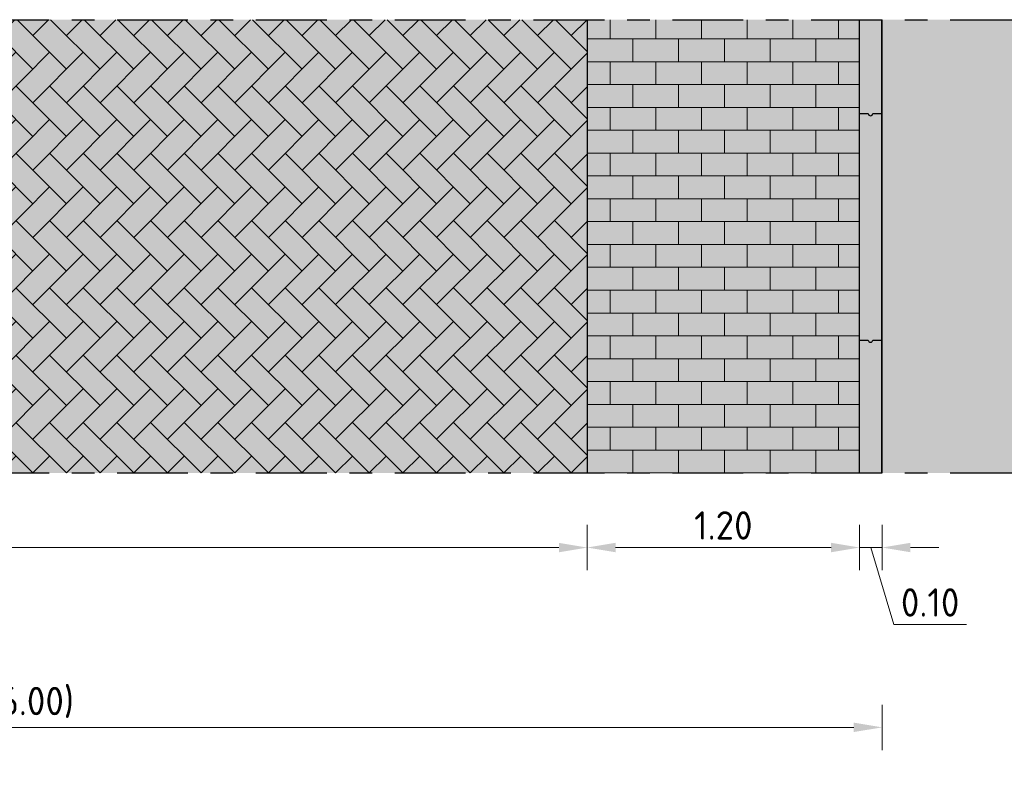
# Model space of a CAD drawing. Header units: metres. Extents: x 104013 to 108981, y 427946 to 428479.
# Tile 71 of 256: x 108752.98 to 108757.32, y 428221.56 to 428224.86. Entities that reach past the tile are written whole.
import ezdxf

# ---------------------------------------------------------------- set-up
doc = ezdxf.new("R2010")
doc.units = ezdxf.units.M
doc.linetypes.add('CENTER', pattern=[2, 1.25, -0.25, 0.25, -0.25])
doc.linetypes.add('XX-AFBREEK', pattern=[7, 4, -1, 1, -1])
doc.layers.get('DefPoints').update_dxf_attribs({"color": 211, "lineweight": 18})
for name, color, linetype, lineweight in [('N-WE-OG-BEBOUWING_WONINGBOUW-GD', 7, 'Continuous', 18), ('N-WE-VH-KANTOPSLUITING_ELEMENT_INRITBAND-SD', 252, 'Continuous', 25), ('N-WE-VH-KANTVERHARDING-M', 7, 'Continuous', 18), ('N-WE-VH-VERHARDING-GD', 7, 'Continuous', 25), ('N-WE-VH-VERHARDING_BETONSTRAATSTEEN-AD-50', 252, 'Continuous', 18), ('X-XX-AL-AFBREEKLIJN-GD', 7, 'XX-AFBREEK', 25)]:
    doc.layers.add(name, color=color, linetype=linetype, lineweight=lineweight)
doc.layers.add('N-WE-VH-VERHARDING-AP_BEBOUWING', color=41, linetype='Continuous')
doc.layers.add('N-WE-VH-VERHARDING-AP_PLEIN', color=7, linetype='Continuous', true_color=0x7f6f3f)
doc.layers.add('N-WE-VH-VERHARDING-AP_RIJBAAN-ELEMENT', color=7, linetype='Continuous', true_color=0x7f4f3f)
doc.styles.add('NLCS-ISO-M50-T25', font='NLCS-ISO.ttf', dxfattribs={"height": 0.125})
doc.dimstyles.new('NLCS-M50-T25-PIJL_l2_h1', dxfattribs={"dimscale": 0.05, "dimtxt": 2.5, "dimasz": 2.5, "dimexe": 2, "dimexo": 2, "dimgap": 0.7, "dimtad": 1, "dimzin": 0, "dimdsep": 46, "dimtxsty": 'NLCS-ISO-M50-T25', "dimcen": 2.5, "dimdle": 2, "dimclrd": 256, "dimclre": 256, "dimclrt": 256, "dimadec": 1, "dimazin": 0, "dimtfac": 1, "dimtofl": 0, "dimtmove": 1, "dimatfit": 0, "dimfxl": 2, "dimfxlon": 1, "dimtfillclr": 256, "dimtolj": 1, "dimtzin": 0, "dimlwd": 18, "dimlwe": 18, "dimarcsym": 0})

# ---------------------------------------------------------------- blocks, each defined once
blk = doc.blocks.new('*D973')
at = {"layer": 'DefPoints', "color": 0, "transparency": 16777216}
for p in [(108755.4804, 428223.4777), (108748.6813, 428223.342), (108755.4804, 428222.5299)]:
    blk.add_point(p, dxfattribs=at)
at = {"layer": 'N-WE-VH-KANTVERHARDING-M', "lineweight": 18, "transparency": 16777216}
for p, q in [((108748.6813, 428222.6299), (108748.6813, 428222.4299)), ((108755.4804, 428222.6299), (108755.4804, 428222.4299)), ((108748.8063, 428222.5299), (108755.3554, 428222.5299))]:
    blk.add_line(p, q, dxfattribs=at)
at = {"layer": 'N-WE-VH-KANTVERHARDING-M', "transparency": 16777216}
for points in [[(108748.8063, 428222.5507), (108748.8063, 428222.509), (108748.6813, 428222.5299)], [(108755.3554, 428222.5507), (108755.3554, 428222.509), (108755.4804, 428222.5299)]]:
    blk.add_solid(points, dxfattribs=at)
at = {"layer": 'N-WE-VH-KANTVERHARDING-M', "transparency": 16777216, "insert": (108752.0809, 428222.6399), "char_height": 0.125, "attachment_point": 5, "style": 'NLCS-ISO-M50-T25'}
blk.add_mtext('\\A1;var. (min. 4.60)', dxfattribs=at)
blk = doc.blocks.new('*D974')
at = {"layer": 'DefPoints', "color": 0, "transparency": 16777216}
for p in [(108755.4804, 428223.4777), (108756.6813, 428223.4963), (108756.6813, 428222.5301)]:
    blk.add_point(p, dxfattribs=at)
at = {"layer": 'N-WE-VH-KANTVERHARDING-M', "lineweight": 18, "transparency": 16777216}
for p, q in [((108755.4804, 428222.6301), (108755.4804, 428222.4301)), ((108756.6813, 428222.6301), (108756.6813, 428222.4301)), ((108755.6054, 428222.5301), (108756.5563, 428222.5301))]:
    blk.add_line(p, q, dxfattribs=at)
at = {"layer": 'N-WE-VH-KANTVERHARDING-M', "transparency": 16777216}
for points in [[(108755.6054, 428222.5509), (108755.6054, 428222.5093), (108755.4804, 428222.5301)], [(108756.5563, 428222.5509), (108756.5563, 428222.5093), (108756.6813, 428222.5301)]]:
    blk.add_solid(points, dxfattribs=at)
at = {"layer": 'N-WE-VH-KANTVERHARDING-M', "transparency": 16777216, "insert": (108756.0809, 428222.6276), "char_height": 0.125, "attachment_point": 5, "style": 'NLCS-ISO-M50-T25'}
blk.add_mtext('\\A1;1.20', dxfattribs=at)
blk = doc.blocks.new('*D975')
at = {"layer": 'DefPoints', "color": 0, "transparency": 16777216}
for p in [(108756.6813, 428223.4963), (108756.7813, 428223.2963), (108756.7813, 428222.5301)]:
    blk.add_point(p, dxfattribs=at)
at = {"layer": 'N-WE-VH-KANTVERHARDING-M', "lineweight": 18, "transparency": 16777216}
for p, q in [((108756.6813, 428222.6301), (108756.6813, 428222.4301)), ((108756.7813, 428222.6301), (108756.7813, 428222.4301)), ((108756.5563, 428222.5301), (108756.4313, 428222.5301)), ((108756.6813, 428222.5301), (108756.7813, 428222.5301)), ((108756.7313, 428222.5301), (108756.8333, 428222.1901)), ((108756.9063, 428222.5301), (108757.0313, 428222.5301)), ((108756.8333, 428222.1901), (108757.1533, 428222.1901))]:
    blk.add_line(p, q, dxfattribs=at)
at = {"layer": 'N-WE-VH-KANTVERHARDING-M', "transparency": 16777216}
for points in [[(108756.5563, 428222.5509), (108756.5563, 428222.5093), (108756.6813, 428222.5301)], [(108756.9063, 428222.5509), (108756.9063, 428222.5093), (108756.7813, 428222.5301)]]:
    blk.add_solid(points, dxfattribs=at)
at = {"layer": 'N-WE-VH-KANTVERHARDING-M', "transparency": 16777216, "insert": (108756.9933, 428222.2876), "char_height": 0.125, "attachment_point": 5, "style": 'NLCS-ISO-M50-T25'}
blk.add_mtext('\\A1;0.10', dxfattribs=at)
blk = doc.blocks.new('*D2644')
at = {"layer": 'DefPoints', "color": 0, "transparency": 16777216}
for p in [(108756.7813, 428223.3963), (108748.5813, 428223.2331), (108756.7813, 428221.7366)]:
    blk.add_point(p, dxfattribs=at)
at = {"layer": 'N-WE-VH-KANTVERHARDING-M', "lineweight": 18, "transparency": 16777216}
for p, q in [((108748.5813, 428221.8366), (108748.5813, 428221.6366)), ((108756.7813, 428221.8366), (108756.7813, 428221.6366)), ((108748.7063, 428221.7366), (108756.6563, 428221.7366))]:
    blk.add_line(p, q, dxfattribs=at)
at = {"layer": 'N-WE-VH-KANTVERHARDING-M', "transparency": 16777216}
for points in [[(108748.7063, 428221.7575), (108748.7063, 428221.7158), (108748.5813, 428221.7366)], [(108756.6563, 428221.7575), (108756.6563, 428221.7158), (108756.7813, 428221.7366)]]:
    blk.add_solid(points, dxfattribs=at)
at = {"layer": 'N-WE-VH-KANTVERHARDING-M', "transparency": 16777216, "insert": (108752.6813, 428221.8466), "char_height": 0.125, "attachment_point": 5, "style": 'NLCS-ISO-M50-T25'}
blk.add_mtext('\\A1;var. (min. 6.00)', dxfattribs=at)

msp = doc.modelspace()

# ---------------------------------------------------------------- hatches: boundary and pattern name
at = {"layer": 'N-WE-VH-KANTOPSLUITING_ELEMENT_INRITBAND-SD'}
h = msp.add_hatch(color=253, dxfattribs=at)
h.dxf.hatch_style = 1
h.paths.add_polyline_path([(108756.7804, 428222.8593), (108756.7804, 428224.8593), (108756.6804, 428224.8593), (108756.6804, 428222.8593)])
at = {"layer": 'N-WE-VH-VERHARDING-AP_BEBOUWING'}
h = msp.add_hatch(color=256, dxfattribs=at)
h.dxf.hatch_style = 1
h.set_gradient(color1=(207, 207, 207))
h.paths.add_polyline_path([(108764.7813, 428224.8593), (108756.7804, 428224.8593), (108756.7804, 428222.8593), (108764.7813, 428222.8593)])
at = {"layer": 'N-WE-VH-VERHARDING-AP_PLEIN'}
h = msp.add_hatch(color=256, dxfattribs=at)
h.dxf.hatch_style = 1
h.paths.add_polyline_path([(108755.4804, 428222.8593), (108755.4804, 428224.8593), (108748.6797, 428224.8593), (108748.6813, 428222.8593)])
at = {"layer": 'N-WE-VH-VERHARDING-AP_RIJBAAN-ELEMENT', "linetype": 'ByBlock'}
msp.add_hatch(color=256, dxfattribs=at).paths.add_polyline_path([(108756.6788, 428224.8593), (108755.4804, 428224.8593), (108755.4804, 428222.8593), (108756.6788, 428222.8593)])
at = {"layer": 'N-WE-VH-VERHARDING_BETONSTRAATSTEEN-AD-50'}
h = msp.add_hatch(dxfattribs=at)
h.set_pattern_fill('AVH-BSS_KEIFORMAAT_KEPER', color=256, angle=135, pattern_type=2)
h.set_pattern_definition([(135, (108753.33077, 428222.85927), (-0.1484924, 1e-17), [0.315, -0.105]), (45, (108753.18228, 428222.71078), (-0.1484924, 3e-17), [0.315, -0.105])])
h.paths.add_polyline_path([(108755.4804, 428222.8593), (108755.4804, 428224.8593), (108748.6813, 428224.8593), (108748.6813, 428222.8593)])
h = msp.add_hatch(dxfattribs=at)
h.set_pattern_fill('AVH-BSS_KEIFORMAAT_HALFST-SO', color=256, scale=0.96, angle=90, pattern_type=2)
h.set_pattern_definition([(90, (108755.68204, 428222.85927), (-0.1008, 0.1008), [0.1008, -0.1008]), (180, (108755.68204, 428222.85927), (-1e-17, -0.1008), [])])
h.paths.add_polyline_path([(108756.6804, 428222.8593), (108756.6804, 428224.8593), (108755.4804, 428224.8593), (108755.4804, 428222.8593)])

# ---------------------------------------------------------------- linework, layer by layer
at = {"layer": 'N-WE-OG-BEBOUWING_WONINGBOUW-GD'}
msp.add_lwpolyline([(108756.7804, 428222.8593), (108756.7804, 428224.8593)], dxfattribs=at)
at = {"layer": 'N-WE-VH-VERHARDING-GD', "flags": 128}
for points in [[(108755.4804, 428224.8593), (108755.4804, 428222.8593)], [(108756.6804, 428224.8593), (108756.6804, 428222.8593)], [(108756.6804, 428224.8593), (108756.6804, 428222.8593)], [(108756.7788, 428224.8593), (108756.7788, 428222.8593)], [(108756.7804, 428224.8593), (108756.7804, 428222.8593)], [(108756.6804, 428224.4456), (108756.7204, 428224.4456)], [(108756.7404, 428224.4456), (108756.7804, 428224.4456)], [(108756.6804, 428223.4456), (108756.7204, 428223.4456)], [(108756.7404, 428223.4456), (108756.7804, 428223.4456)]]:
    msp.add_lwpolyline(points, dxfattribs=at)
at = {"layer": 'N-WE-VH-VERHARDING-GD'}
for centre in [(108756.7304, 428224.4456), (108756.7304, 428223.4456)]:
    msp.add_arc(centre, 0.01, 180, 0, dxfattribs=at)
at = {"layer": 'X-XX-AL-AFBREEKLIJN-GD', "linetype": 'CENTER', "ltscale": 0.25}
for points in [[(108725.2313, 428224.8593), (108764.7813, 428224.8593)], [(108725.2313, 428222.8593), (108764.7813, 428222.8593)]]:
    msp.add_lwpolyline(points, dxfattribs=at)

# ---------------------------------------------------------------- dimensions: what is measured, and where the dimension line sits
at = {"layer": 'N-WE-VH-KANTVERHARDING-M'}
for base, p1, p2, text, picture, middle in [((108755.4804, 428222.5299), (108748.6813, 428223.342), (108755.4804, 428223.4777), 'var. (min. 4.60)', '*D973', (108752.0809, 428222.6399)), ((108756.7813, 428221.7366), (108748.5813, 428223.2331), (108756.7813, 428223.3963), 'var. (min. 6.00)', '*D2644', (108752.6813, 428221.8466))]:
    dim = msp.add_linear_dim(base=base, p1=p1, p2=p2, text=text, dimstyle='NLCS-M50-T25-PIJL_l2_h1', dxfattribs=at)
    dim.commit()
    dim.dimension.update_dxf_attribs({"geometry": picture, "text_midpoint": middle})
for base, p1, p2, picture, middle in [((108756.6813, 428222.5301), (108755.4804, 428223.4777), (108756.6813, 428223.4963), '*D974', (108756.0809, 428222.6276)), ((108756.7813, 428222.5301), (108756.6813, 428223.4963), (108756.7813, 428223.2963), '*D975', (108756.8683, 428222.2876))]:
    dim = msp.add_linear_dim(base=base, p1=p1, p2=p2, dimstyle='NLCS-M50-T25-PIJL_l2_h1', dxfattribs=at)
    dim.commit()
    dim.dimension.update_dxf_attribs({"geometry": picture, "text_midpoint": middle})

doc.saveas('drawing.dxf')
